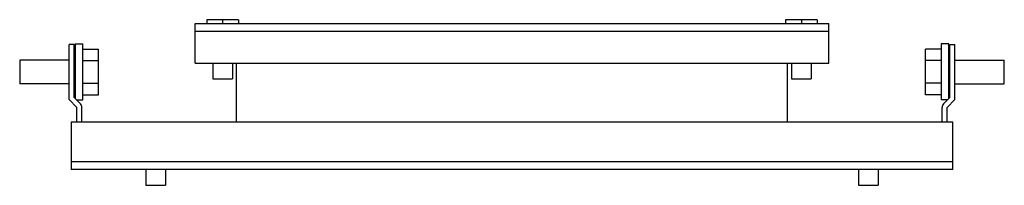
# Model space of a CAD drawing. Header units: millimetres. Extents: x 35 to 285, y 198 to 240.
import ezdxf

# ---------------------------------------------------------------- set-up
doc = ezdxf.new("R2010")
doc.units = ezdxf.units.MM
doc.header["$LTSCALE"] = 28.705603
doc.layers.get('0').update_dxf_attribs({"linetype": 'CONTINUOUS'})

msp = doc.modelspace()

# ---------------------------------------------------------------- linework, layer by layer
at = {"color": 7, "linetype": 'Continuous'}
for p, q in [((79.23, 228.84), (79.23, 238.84)), ((79.23, 238.84), (240.23, 238.84)), ((82.23, 239.84), (82.23, 238.84)), ((90.23, 239.84), (82.23, 239.84)), ((86.23, 239.84), (86.23, 238.84)), ((90.23, 239.84), (90.23, 238.84)), ((237.23, 239.84), (229.23, 239.84)), ((229.23, 239.84), (229.23, 238.84)), ((233.23, 239.84), (233.23, 238.84)), ((237.23, 239.84), (237.23, 238.84)), ((240.23, 228.84), (240.23, 238.84)), ((240.23, 236.84), (79.23, 236.84)), ((47.23, 219.59), (47.23, 233.59)), ((48.48, 233.59), (47.23, 233.59)), ((48.48, 220.11), (48.48, 233.59)), ((48.78, 233.69), (48.78, 219.81)), ((48.78, 233.69), (50.68, 233.69)), ((50.68, 219.49), (50.68, 233.69)), ((270.68, 233.69), (268.78, 233.69)), ((268.78, 233.69), (268.78, 219.49)), ((270.68, 219.81), (270.68, 233.69)), ((270.98, 233.59), (272.23, 233.59)), ((270.98, 220.11), (270.98, 233.59)), ((272.23, 219.59), (272.23, 233.59)), ((50.68, 232.36), (54.68, 232.36)), ((54.68, 220.81), (54.68, 232.36)), ((268.78, 232.36), (264.78, 232.36)), ((264.78, 220.81), (264.78, 232.36)), ((34.68, 229.59), (34.68, 223.59)), ((47.23, 229.59), (34.68, 229.59)), ((48.78, 229.59), (48.48, 229.59)), ((50.68, 229.47), (54.68, 229.47)), ((79.23, 228.84), (240.23, 228.84)), ((83.73, 228.84), (83.73, 224.84)), ((88.73, 228.84), (88.73, 224.84)), ((89.73, 213.84), (89.73, 228.84)), ((229.73, 213.84), (229.73, 228.84)), ((230.73, 228.84), (230.73, 224.84)), ((235.73, 228.84), (235.73, 224.84)), ((268.78, 229.47), (264.78, 229.47)), ((270.68, 229.59), (270.98, 229.59)), ((272.23, 229.59), (284.78, 229.59)), ((284.78, 223.59), (284.78, 229.59)), ((47.23, 223.59), (34.68, 223.59)), ((48.78, 223.59), (48.48, 223.59)), ((50.68, 223.7), (54.68, 223.7)), ((83.73, 224.84), (88.73, 224.84)), ((230.73, 224.84), (235.73, 224.84)), ((268.78, 223.7), (264.78, 223.7)), ((270.68, 223.59), (270.98, 223.59)), ((272.23, 223.59), (284.78, 223.59)), ((48.48, 220.11), (50.11, 218.47)), ((50.68, 220.81), (54.68, 220.81)), ((268.78, 220.81), (264.78, 220.81)), ((269.35, 218.47), (270.98, 220.11)), ((49.23, 217.59), (47.23, 219.59)), ((49.1, 219.49), (50.68, 219.49)), ((49.23, 213.84), (49.23, 217.59)), ((50.48, 213.84), (50.48, 217.59)), ((270.36, 219.49), (268.78, 219.49)), ((268.98, 213.84), (268.98, 217.59)), ((272.23, 219.59), (270.23, 217.59)), ((270.23, 213.84), (270.23, 217.59)), ((47.73, 213.84), (47.73, 201.84)), ((271.73, 213.84), (47.73, 213.84)), ((271.73, 201.84), (271.73, 213.84)), ((47.73, 203.84), (271.73, 203.84)), ((271.73, 201.84), (47.73, 201.84)), ((66.73, 201.84), (66.73, 197.84)), ((71.73, 201.84), (71.73, 197.84)), ((247.73, 201.84), (247.73, 197.84)), ((252.73, 201.84), (252.73, 197.84)), ((66.73, 197.84), (71.73, 197.84)), ((247.73, 197.84), (252.73, 197.84))]:
    msp.add_line(p, q, dxfattribs=at)
for centre, start, end in [((49.23, 217.59), 0, 45), ((270.23, 217.59), 135, 180)]:
    msp.add_arc(centre, 1.25, start, end, dxfattribs=at)

doc.saveas('drawing.dxf')
